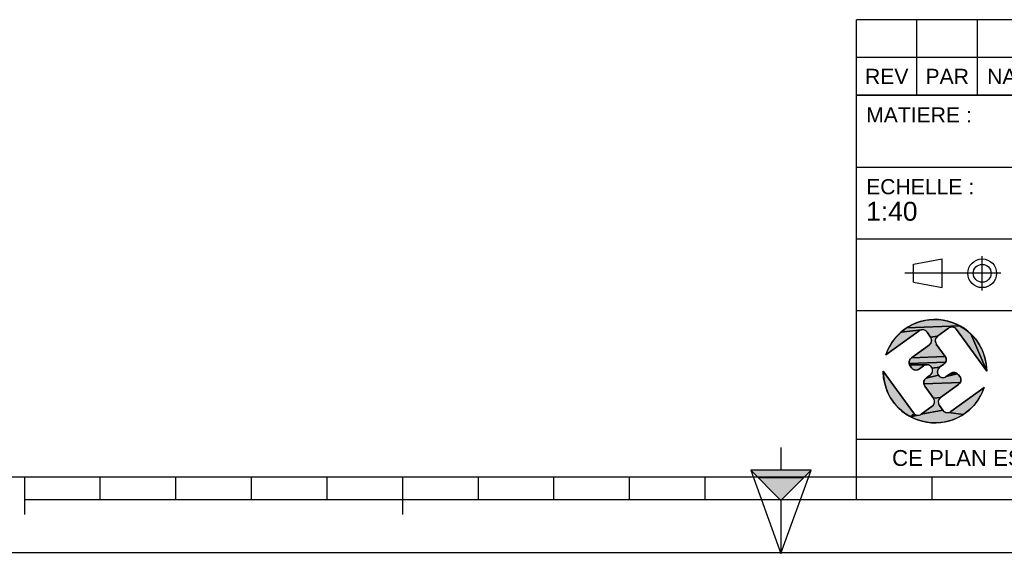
# Model space of a CAD drawing. Header units: millimetres. Extents: x 0 to 420, y 0 to 297.
# Tile 7 of 34: x 109 to 240, y 0 to 71. Entities that reach past the tile are written whole.
import ezdxf

# ---------------------------------------------------------------- set-up
doc = ezdxf.new("R2010")
doc.units = ezdxf.units.MM
doc.header["$LTSCALE"] = 23.1
doc.layers.get('0').update_dxf_attribs({"linetype": 'CONTINUOUS'})
doc.styles.get("Standard").update_dxf_attribs({"font": 'arial.ttf'})

# ---------------------------------------------------------------- blocks, each defined once
blk = doc.blocks.new('MARGEA3_BL0', base_point=(210.000078, 148.5))
at = {"color": 7, "linetype": 'Continuous'}
for p, q in [((10.000078, 10.000001), (410.000078, 10.000001)), ((110.000078, 5.000001), (110.000078, 10.000001)), ((120.000078, 7.000001), (120.000078, 10.000001)), ((130.000078, 7.000001), (130.000078, 10.000001)), ((140.000078, 7.000001), (140.000078, 10.000001)), ((150.000078, 7.000001), (150.000078, 10.000001)), ((160.000078, 5.000001), (160.000078, 10.000001)), ((170.000078, 7.000001), (170.000078, 10.000001)), ((180.000078, 7.000001), (180.000078, 10.000001)), ((190.000078, 7.000001), (190.000078, 10.000001)), ((200.000078, 7.000001), (200.000078, 10.000001)), ((220.000078, 7.000001), (220.000078, 10.000001)), ((230.000078, 7.000001), (230.000078, 10.000001)), ((110.000078, 7.000001), (310.000078, 7.000001)), ((0.000078, 0), (420.000078, 0))]:
    blk.add_line(p, q, dxfattribs=at)
blk = doc.blocks.new('REPERE_ORIENTATION_BL1', base_point=(210.02, 6.88))
at = {"color": 7, "linetype": 'Continuous'}
for p, q in [((210.02, 13.88), (210.02, 10.88)), ((210.02, 6.88), (206.02, 10.88)), ((214.02, 10.88), (206.02, 10.88)), ((206.02, 10.88), (210.02, -0.12)), ((210.02, 6.88), (214.02, 10.88)), ((210.02, -0.12), (214.02, 10.88)), ((213.02, 9.88), (207.02, 9.88)), ((210.02, 6.88), (210.02, -0.12))]:
    blk.add_line(p, q, dxfattribs=at)
blk.add_solid([(206.02, 10.88), (210.02, 6.88), (214.02, 10.88)], dxfattribs=at)
blk = doc.blocks.new('ISO_BL2', base_point=(232.75, 36.94))
at = {"color": 2, "linetype": 'Continuous'}
for p, q in [((236.63, 34.66), (236.63, 39.22)), ((227.55, 38.13), (231.35, 38.84)), ((227.55, 35.76), (227.55, 38.13)), ((231.35, 35.04), (231.35, 38.84)), ((239.09, 36.94), (226.41, 36.94)), ((227.55, 35.76), (231.35, 35.04))]:
    blk.add_line(p, q, dxfattribs=at)
for radius in [1.9, 1.18]:
    blk.add_circle((236.63, 36.94), radius, dxfattribs=at)
blk = doc.blocks.new('LOGO-F2F-A3_BL3', base_point=(230.38, 23.99))
at = {"linetype": 'Continuous'}
for points in [[(232.34, 29.76), (232.19, 29.68), (230.73, 28.62), (229.81, 28.51), (229.34, 29.16), (229.23, 29.28), (229.09, 29.38), (228.93, 29.44), (228.77, 29.47), (228.6, 29.45), (225.89, 29.16), (226.63, 29.71), (233.64, 30.01), (234.42, 29.52), (235.12, 28.93), (237.23, 23.99), (233.24, 29.51), (233.13, 29.63), (232.99, 29.73), (232.83, 29.79), (232.67, 29.82), (232.5, 29.81)], [(229.18, 30.73), (230.09, 30.83), (231.01, 30.81), (231.92, 30.66), (232.8, 30.39), (233.64, 30.01), (226.63, 29.71), (227.43, 30.17), (228.28, 30.51)], [(228.29, 29.32), (223.88, 26.13), (224.22, 26.98), (224.68, 27.78), (225.24, 28.51), (225.89, 29.16), (228.6, 29.45), (228.44, 29.41)], [(237.17, 24.9), (237.23, 23.99), (235.12, 28.93), (235.74, 28.25), (236.27, 27.49), (236.68, 26.67), (236.99, 25.81)], [(230.61, 28.51), (230.51, 28.37), (230.45, 28.21), (230.42, 28.05), (230.43, 27.88), (230.48, 27.72), (230.56, 27.57), (231.74, 25.95), (227.26, 25.74), (229.64, 27.46), (229.76, 27.57), (229.86, 27.71), (229.92, 27.87), (229.95, 28.03), (229.94, 28.2), (229.89, 28.36), (229.81, 28.51), (230.73, 28.62)], [(231.82, 25.81), (231.87, 25.65), (231.88, 25.48), (231.85, 25.31), (231.79, 25.16), (226.96, 25), (226.95, 25.17), (226.98, 25.33), (227.04, 25.49), (227.14, 25.63), (227.26, 25.74), (231.74, 25.95)], [(231.69, 25.02), (231.57, 24.91), (231, 24.5), (230.01, 24.38), (229.93, 24.52), (229.82, 24.65), (229.68, 24.74), (229.53, 24.81), (229.36, 24.83), (227.01, 24.84), (226.96, 25), (231.79, 25.16)], [(229.03, 24.77), (228.88, 24.69), (228.32, 24.28), (228.17, 24.2), (228.01, 24.15), (227.84, 24.14), (227.68, 24.17), (227.52, 24.23), (227.38, 24.33), (227.27, 24.45), (227.09, 24.69), (227.01, 24.84), (229.36, 24.83), (229.19, 24.82)], [(223.59, 23.07), (223.53, 23.99), (227.53, 18.46), (227.64, 18.34), (227.13, 17.96), (226.35, 18.45), (225.64, 19.04), (225.02, 19.72), (224.5, 20.48), (224.08, 21.3), (223.78, 22.17)], [(233.49, 23.52), (233.67, 23.28), (233.75, 23.13), (233.8, 22.97), (233.81, 22.8), (233.79, 22.64), (233.72, 22.48), (228.9, 22.33), (228.89, 22.49), (228.91, 22.66), (228.98, 22.82), (229.07, 22.95), (229.2, 23.07), (230.83, 23.45), (230.95, 23.32), (231.08, 23.23), (231.24, 23.16), (231.41, 23.14), (231.57, 23.15), (231.73, 23.2), (231.88, 23.28), (233.38, 23.65)], [(230.88, 24.38), (230.78, 24.24), (230.72, 24.09), (230.69, 23.92), (230.7, 23.76), (230.75, 23.59), (230.83, 23.45), (229.2, 23.07), (229.76, 23.48), (229.89, 23.59), (229.98, 23.73), (230.05, 23.88), (230.07, 24.05), (230.06, 24.22), (230.01, 24.38), (231, 24.5)], [(232.92, 23.83), (233.09, 23.8), (233.24, 23.74), (233.38, 23.65), (231.88, 23.28), (232.45, 23.69), (232.59, 23.77), (232.75, 23.82)], [(233.63, 22.34), (233.5, 22.23), (231.12, 20.51), (230.2, 20.4), (229.03, 22.02), (228.95, 22.16), (228.9, 22.33), (233.72, 22.48)], [(234.87, 18.81), (234.14, 18.26), (232.17, 18.52), (232.33, 18.57), (232.47, 18.65), (236.89, 21.84), (236.54, 20.99), (236.09, 20.19), (235.53, 19.46)], [(231, 20.4), (230.9, 20.26), (230.84, 20.1), (230.82, 19.94), (230.83, 19.77), (230.87, 19.61), (230.96, 19.46), (231.43, 18.82), (228.57, 18.3), (230.03, 19.35), (230.16, 19.46), (230.25, 19.6), (230.32, 19.76), (230.34, 19.92), (230.33, 20.09), (230.28, 20.25), (230.2, 20.4), (231.12, 20.51)], [(232, 18.51), (232.17, 18.52), (234.14, 18.26), (233.34, 17.81), (232.48, 17.47), (231.59, 17.24), (230.67, 17.14), (229.75, 17.16), (228.85, 17.31), (227.96, 17.58), (227.13, 17.96), (228.1, 18.15), (228.27, 18.17), (228.43, 18.21), (228.57, 18.3), (231.43, 18.82), (231.54, 18.69), (231.68, 18.6), (231.83, 18.53)], [(228.1, 18.15), (227.13, 17.96), (227.64, 18.34), (227.78, 18.24), (227.93, 18.18)]]:
    blk.add_hatch(color=2, dxfattribs=at).paths.add_polyline_path(points)
at = {"color": 2, "linetype": 'Continuous'}
for p, q in [((226.63, 29.71), (227.43, 30.17)), ((233.64, 30.01), (226.63, 29.71)), ((227.43, 30.17), (228.28, 30.51)), ((228.28, 30.51), (229.18, 30.73)), ((229.18, 30.73), (230.09, 30.83)), ((230.09, 30.83), (231.01, 30.81)), ((231.01, 30.81), (231.92, 30.66)), ((231.92, 30.66), (232.8, 30.39)), ((232.8, 30.39), (233.64, 30.01)), ((233.64, 30.01), (234.42, 29.52)), ((225.24, 28.51), (225.89, 29.16)), ((225.89, 29.16), (226.63, 29.71)), ((228.6, 29.45), (225.89, 29.16)), ((228.44, 29.41), (228.29, 29.32)), ((228.6, 29.45), (228.44, 29.41)), ((228.77, 29.47), (228.6, 29.45)), ((228.93, 29.44), (228.77, 29.47)), ((229.09, 29.38), (228.93, 29.44)), ((229.23, 29.28), (229.09, 29.38)), ((229.34, 29.16), (229.23, 29.28)), ((232.34, 29.76), (232.19, 29.68)), ((232.5, 29.81), (232.34, 29.76)), ((232.67, 29.82), (232.5, 29.81)), ((232.83, 29.79), (232.67, 29.82)), ((232.99, 29.73), (232.83, 29.79)), ((233.13, 29.63), (232.99, 29.73)), ((233.24, 29.51), (233.13, 29.63)), ((234.42, 29.52), (235.12, 28.93)), ((235.12, 28.93), (237.23, 23.99)), ((235.12, 28.93), (235.74, 28.25)), ((224.22, 26.98), (224.68, 27.78)), ((224.68, 27.78), (225.24, 28.51)), ((229.64, 27.46), (229.76, 27.57)), ((229.76, 27.57), (229.86, 27.71)), ((230.73, 28.62), (229.81, 28.51)), ((229.89, 28.36), (229.81, 28.51)), ((229.86, 27.71), (229.92, 27.87)), ((229.94, 28.2), (229.89, 28.36)), ((229.92, 27.87), (229.95, 28.03)), ((229.95, 28.03), (229.94, 28.2)), ((230.45, 28.21), (230.42, 28.05)), ((230.42, 28.05), (230.43, 27.88)), ((230.43, 27.88), (230.48, 27.72)), ((230.51, 28.37), (230.45, 28.21)), ((230.48, 27.72), (230.56, 27.57)), ((230.61, 28.51), (230.51, 28.37)), ((230.73, 28.62), (230.61, 28.51)), ((235.74, 28.25), (236.27, 27.49)), ((236.27, 27.49), (236.68, 26.67)), ((223.88, 26.13), (224.22, 26.98)), ((236.68, 26.67), (236.99, 25.81)), ((226.95, 25.17), (226.98, 25.33)), ((226.96, 25), (226.95, 25.17)), ((231.79, 25.16), (226.96, 25)), ((227.01, 24.84), (226.96, 25)), ((226.98, 25.33), (227.04, 25.49)), ((227.09, 24.69), (227.01, 24.84)), ((229.36, 24.83), (227.01, 24.84)), ((227.04, 25.49), (227.14, 25.63)), ((227.14, 25.63), (227.26, 25.74)), ((231.74, 25.95), (227.26, 25.74)), ((229.03, 24.77), (228.88, 24.69)), ((229.19, 24.82), (229.03, 24.77)), ((229.36, 24.83), (229.19, 24.82)), ((229.53, 24.81), (229.36, 24.83)), ((229.68, 24.74), (229.53, 24.81)), ((229.82, 24.65), (229.68, 24.74)), ((231.69, 25.02), (231.57, 24.91)), ((231.79, 25.16), (231.69, 25.02)), ((231.74, 25.95), (231.82, 25.81)), ((231.85, 25.31), (231.79, 25.16)), ((231.82, 25.81), (231.87, 25.65)), ((231.88, 25.48), (231.85, 25.31)), ((231.87, 25.65), (231.88, 25.48)), ((236.99, 25.81), (237.17, 24.9)), ((237.17, 24.9), (237.23, 23.99)), ((223.59, 23.07), (223.53, 23.99)), ((227.38, 24.33), (227.27, 24.45)), ((227.52, 24.23), (227.38, 24.33)), ((227.68, 24.17), (227.52, 24.23)), ((227.84, 24.14), (227.68, 24.17)), ((228.01, 24.15), (227.84, 24.14)), ((228.17, 24.2), (228.01, 24.15)), ((228.32, 24.28), (228.17, 24.2)), ((230.83, 23.45), (229.2, 23.07)), ((229.76, 23.48), (229.89, 23.59)), ((229.93, 24.52), (229.82, 24.65)), ((229.89, 23.59), (229.98, 23.73)), ((230.01, 24.38), (229.93, 24.52)), ((229.98, 23.73), (230.05, 23.88)), ((231, 24.5), (230.01, 24.38)), ((230.06, 24.22), (230.01, 24.38)), ((230.05, 23.88), (230.07, 24.05)), ((230.07, 24.05), (230.06, 24.22)), ((230.72, 24.09), (230.69, 23.92)), ((230.69, 23.92), (230.7, 23.76)), ((230.7, 23.76), (230.75, 23.59)), ((230.78, 24.24), (230.72, 24.09)), ((230.75, 23.59), (230.83, 23.45)), ((230.88, 24.38), (230.78, 24.24)), ((230.83, 23.45), (230.95, 23.32)), ((231, 24.5), (230.88, 24.38)), ((233.38, 23.65), (231.88, 23.28)), ((232.45, 23.69), (232.59, 23.77)), ((232.59, 23.77), (232.75, 23.82)), ((232.75, 23.82), (232.92, 23.83)), ((232.92, 23.83), (233.09, 23.8)), ((233.09, 23.8), (233.24, 23.74)), ((233.24, 23.74), (233.38, 23.65)), ((233.38, 23.65), (233.49, 23.52)), ((223.78, 22.17), (223.59, 23.07)), ((224.08, 21.3), (223.78, 22.17)), ((228.89, 22.49), (228.91, 22.66)), ((228.9, 22.33), (228.89, 22.49)), ((233.72, 22.48), (228.9, 22.33)), ((228.95, 22.16), (228.9, 22.33)), ((228.91, 22.66), (228.98, 22.82)), ((229.03, 22.02), (228.95, 22.16)), ((228.98, 22.82), (229.07, 22.95)), ((229.07, 22.95), (229.2, 23.07)), ((230.95, 23.32), (231.08, 23.23)), ((231.08, 23.23), (231.24, 23.16)), ((231.24, 23.16), (231.41, 23.14)), ((231.41, 23.14), (231.57, 23.15)), ((231.57, 23.15), (231.73, 23.2)), ((231.73, 23.2), (231.88, 23.28)), ((233.63, 22.34), (233.5, 22.23)), ((233.72, 22.48), (233.63, 22.34)), ((233.67, 23.28), (233.75, 23.13)), ((233.79, 22.64), (233.72, 22.48)), ((233.75, 23.13), (233.8, 22.97)), ((233.81, 22.8), (233.79, 22.64)), ((233.8, 22.97), (233.81, 22.8)), ((224.5, 20.48), (224.08, 21.3)), ((236.54, 20.99), (236.09, 20.19)), ((236.89, 21.84), (236.54, 20.99)), ((225.02, 19.72), (224.5, 20.48)), ((225.64, 19.04), (225.02, 19.72)), ((230.16, 19.46), (230.25, 19.6)), ((231.12, 20.51), (230.2, 20.4)), ((230.28, 20.25), (230.2, 20.4)), ((230.25, 19.6), (230.32, 19.76)), ((230.33, 20.09), (230.28, 20.25)), ((230.32, 19.76), (230.34, 19.92)), ((230.34, 19.92), (230.33, 20.09)), ((230.84, 20.1), (230.82, 19.94)), ((230.82, 19.94), (230.83, 19.77)), ((230.83, 19.77), (230.87, 19.61)), ((230.9, 20.26), (230.84, 20.1)), ((230.87, 19.61), (230.96, 19.46)), ((231, 20.4), (230.9, 20.26)), ((231.12, 20.51), (231, 20.4)), ((236.09, 20.19), (235.53, 19.46)), ((226.35, 18.45), (225.64, 19.04)), ((227.13, 17.96), (226.35, 18.45)), ((227.64, 18.34), (227.13, 17.96)), ((227.53, 18.46), (227.64, 18.34)), ((227.64, 18.34), (227.78, 18.24)), ((227.78, 18.24), (227.93, 18.18)), ((228.43, 18.21), (228.57, 18.3)), ((231.43, 18.82), (228.57, 18.3)), ((230.03, 19.35), (230.16, 19.46)), ((231.43, 18.82), (231.54, 18.69)), ((231.54, 18.69), (231.68, 18.6)), ((231.68, 18.6), (231.83, 18.53)), ((231.83, 18.53), (232, 18.51)), ((232, 18.51), (232.17, 18.52)), ((232.17, 18.52), (232.33, 18.57)), ((234.14, 18.26), (232.17, 18.52)), ((232.33, 18.57), (232.47, 18.65)), ((234.14, 18.26), (233.34, 17.81)), ((234.87, 18.81), (234.14, 18.26)), ((235.53, 19.46), (234.87, 18.81)), ((228.1, 18.15), (227.13, 17.96)), ((227.96, 17.58), (227.13, 17.96)), ((227.93, 18.18), (228.1, 18.15)), ((228.85, 17.31), (227.96, 17.58)), ((228.1, 18.15), (228.27, 18.17)), ((228.27, 18.17), (228.43, 18.21)), ((229.75, 17.16), (228.85, 17.31)), ((230.67, 17.14), (229.75, 17.16)), ((231.59, 17.24), (230.67, 17.14)), ((232.48, 17.47), (231.59, 17.24)), ((233.34, 17.81), (232.48, 17.47))]:
    blk.add_line(p, q, dxfattribs=at)
at = {"color": 7, "linetype": 'Continuous'}
for p, q in [((223.88, 26.13), (228.29, 29.32)), ((229.34, 29.16), (229.81, 28.51)), ((230.73, 28.62), (232.19, 29.68)), ((233.24, 29.51), (237.23, 23.99)), ((229.64, 27.46), (227.26, 25.74)), ((231.74, 25.95), (230.56, 27.57)), ((231, 24.5), (231.57, 24.91)), ((227.53, 18.46), (223.53, 23.99)), ((227.09, 24.69), (227.27, 24.45)), ((228.32, 24.28), (228.88, 24.69)), ((229.76, 23.48), (229.2, 23.07)), ((232.45, 23.69), (231.88, 23.28)), ((233.67, 23.28), (233.49, 23.52)), ((231.12, 20.51), (233.5, 22.23)), ((229.03, 22.02), (230.2, 20.4)), ((236.89, 21.84), (232.47, 18.65)), ((230.03, 19.35), (228.57, 18.3)), ((231.43, 18.82), (230.96, 19.46))]:
    blk.add_line(p, q, dxfattribs=at)
at = {"color": 2, "linetype": 'Continuous'}
for points in [[(232.34, 29.76), (232.19, 29.68), (230.73, 28.62), (229.81, 28.51), (229.34, 29.16), (229.23, 29.28), (229.09, 29.38), (228.93, 29.44), (228.77, 29.47), (228.6, 29.45), (225.89, 29.16), (226.63, 29.71), (233.64, 30.01), (234.42, 29.52), (235.12, 28.93), (237.23, 23.99), (233.24, 29.51), (233.13, 29.63), (232.99, 29.73), (232.83, 29.79), (232.67, 29.82), (232.5, 29.81), (232.34, 29.76)], [(229.18, 30.73), (230.09, 30.83), (231.01, 30.81), (231.92, 30.66), (232.8, 30.39), (233.64, 30.01), (226.63, 29.71), (227.43, 30.17), (228.28, 30.51), (229.18, 30.73)], [(228.29, 29.32), (223.88, 26.13), (224.22, 26.98), (224.68, 27.78), (225.24, 28.51), (225.89, 29.16), (228.6, 29.45), (228.44, 29.41), (228.29, 29.32)], [(237.17, 24.9), (237.23, 23.99), (235.12, 28.93), (235.74, 28.25), (236.27, 27.49), (236.68, 26.67), (236.99, 25.81), (237.17, 24.9)], [(230.61, 28.51), (230.51, 28.37), (230.45, 28.21), (230.42, 28.05), (230.43, 27.88), (230.48, 27.72), (230.56, 27.57), (231.74, 25.95), (227.26, 25.74), (229.64, 27.46), (229.76, 27.57), (229.86, 27.71), (229.92, 27.87), (229.95, 28.03), (229.94, 28.2), (229.89, 28.36), (229.81, 28.51), (230.73, 28.62), (230.61, 28.51)], [(231.82, 25.81), (231.87, 25.65), (231.88, 25.48), (231.85, 25.31), (231.79, 25.16), (226.96, 25), (226.95, 25.17), (226.98, 25.33), (227.04, 25.49), (227.14, 25.63), (227.26, 25.74), (231.74, 25.95), (231.82, 25.81)], [(231.69, 25.02), (231.57, 24.91), (231, 24.5), (230.01, 24.38), (229.93, 24.52), (229.82, 24.65), (229.68, 24.74), (229.53, 24.81), (229.36, 24.83), (227.01, 24.84), (226.96, 25), (231.79, 25.16), (231.69, 25.02)], [(229.03, 24.77), (228.88, 24.69), (228.32, 24.28), (228.17, 24.2), (228.01, 24.15), (227.84, 24.14), (227.68, 24.17), (227.52, 24.23), (227.38, 24.33), (227.27, 24.45), (227.09, 24.69), (227.01, 24.84), (229.36, 24.83), (229.19, 24.82), (229.03, 24.77)], [(223.59, 23.07), (223.53, 23.99), (227.53, 18.46), (227.64, 18.34), (227.13, 17.96), (226.35, 18.45), (225.64, 19.04), (225.02, 19.72), (224.5, 20.48), (224.08, 21.3), (223.78, 22.17), (223.59, 23.07)], [(233.49, 23.52), (233.67, 23.28), (233.75, 23.13), (233.8, 22.97), (233.81, 22.8), (233.79, 22.64), (233.72, 22.48), (228.9, 22.33), (228.89, 22.49), (228.91, 22.66), (228.98, 22.82), (229.07, 22.95), (229.2, 23.07), (230.83, 23.45), (230.95, 23.32), (231.08, 23.23), (231.24, 23.16), (231.41, 23.14), (231.57, 23.15), (231.73, 23.2), (231.88, 23.28), (233.38, 23.65), (233.49, 23.52)], [(230.88, 24.38), (230.78, 24.24), (230.72, 24.09), (230.69, 23.92), (230.7, 23.76), (230.75, 23.59), (230.83, 23.45), (229.2, 23.07), (229.76, 23.48), (229.89, 23.59), (229.98, 23.73), (230.05, 23.88), (230.07, 24.05), (230.06, 24.22), (230.01, 24.38), (231, 24.5), (230.88, 24.38)], [(232.92, 23.83), (233.09, 23.8), (233.24, 23.74), (233.38, 23.65), (231.88, 23.28), (232.45, 23.69), (232.59, 23.77), (232.75, 23.82), (232.92, 23.83)], [(233.63, 22.34), (233.5, 22.23), (231.12, 20.51), (230.2, 20.4), (229.03, 22.02), (228.95, 22.16), (228.9, 22.33), (233.72, 22.48), (233.63, 22.34)], [(234.87, 18.81), (234.14, 18.26), (232.17, 18.52), (232.33, 18.57), (232.47, 18.65), (236.89, 21.84), (236.54, 20.99), (236.09, 20.19), (235.53, 19.46), (234.87, 18.81)], [(231, 20.4), (230.9, 20.26), (230.84, 20.1), (230.82, 19.94), (230.83, 19.77), (230.87, 19.61), (230.96, 19.46), (231.43, 18.82), (228.57, 18.3), (230.03, 19.35), (230.16, 19.46), (230.25, 19.6), (230.32, 19.76), (230.34, 19.92), (230.33, 20.09), (230.28, 20.25), (230.2, 20.4), (231.12, 20.51), (231, 20.4)], [(232, 18.51), (232.17, 18.52), (234.14, 18.26), (233.34, 17.81), (232.48, 17.47), (231.59, 17.24), (230.67, 17.14), (229.75, 17.16), (228.85, 17.31), (227.96, 17.58), (227.13, 17.96), (228.1, 18.15), (228.27, 18.17), (228.43, 18.21), (228.57, 18.3), (231.43, 18.82), (231.54, 18.69), (231.68, 18.6), (231.83, 18.53), (232, 18.51)], [(228.1, 18.15), (227.13, 17.96), (227.64, 18.34), (227.78, 18.24), (227.93, 18.18), (228.1, 18.15)]]:
    blk.add_lwpolyline(points, dxfattribs=at)
at = {"color": 7, "linetype": 'Continuous'}
for centre, radius, start, end in [((230.38, 23.99), 6.85, 0, 161.7653), ((228.73, 28.72), 0.75, 35.8827, 125.8827), ((232.63, 29.07), 0.75, 35.8827, 125.8827), ((229.2, 28.07), 0.75, 305.8827, 35.8827), ((231.17, 28.01), 0.75, 125.8827, 215.8827), ((227.7, 25.13), 0.75, 125.8827, 215.8827), ((229.32, 24.08), 0.75, 305.8827, 125.8827), ((231.13, 25.51), 0.75, 305.8827, 35.8827), ((230.38, 23.99), 6.85, 180, 341.7653), ((227.88, 24.89), 0.75, 215.8827, 305.8827), ((231.44, 23.89), 0.75, 125.8827, 305.8827), ((232.89, 23.08), 0.75, 35.8827, 125.8827), ((229.64, 22.46), 0.75, 125.8827, 215.8827), ((233.06, 22.84), 0.75, 305.8827, 35.8827), ((229.59, 19.96), 0.75, 305.8827, 35.8827), ((231.56, 19.9), 0.75, 125.8827, 215.8827), ((228.13, 18.9), 0.75, 215.8827, 305.8827), ((232.03, 19.26), 0.75, 215.8827, 305.8827)]:
    blk.add_arc(centre, radius, start, end, dxfattribs=at)
blk = doc.blocks.new('*T5')
at = {"color": 2, "linetype": 'Continuous'}
for p, q in [((0, 0), (0, 50.5)), ((0, 50.5), (190, 50.5)), ((25, 22), (25, 50.5)), ((100, 5), (100, 50.5)), ((160, 5), (160, 50.5)), ((190, 0), (190, 50.5)), ((0, 41), (100, 41)), ((160, 41), (190, 41)), ((0, 31.5), (25, 31.5)), ((160, 31.5), (190, 31.5)), ((0, 22), (190, 22)), ((175, 5), (175, 22)), ((100, 15), (190, 15)), ((0, 5), (190, 5)), ((0, 0), (190, 0))]:
    blk.add_line(p, q, dxfattribs=at)
at = {"color": 5, "linetype": 'Continuous', "line_spacing_factor": 0.9}
for s, insert, char_height, width, attachment_point in [('MATIERE :\\P ', (1.28, 48.9), 2, 27.8662, 1), ('TOLERANCES GENERALES :\\P±10 mm', (26.28, 48.9), 2, 76.5502, 1), ('OBSERVATIONS :\\P \\PMasse : 6087,895 Kg\\PVolume matière : 8,424 m3\\PSurface dévelop. int. et ext. : 291,542 m²', (101.28, 48.9), 2, 100.5056, 1), ('ECHELLE :\\P\\H2.5;1:40', (1.28, 39.4), 2, 28.5204, 1), ("TITRE :\\PMICRO STATION D'EPURATION\\PBIOXYMOP 200EH - DV30 TAMI\\PBIOXYMOP MAX", (26.28, 39.4), 2, 83.4796, 1), ('DATE :\\P07/09/2020', (175, 29.25), 2, 27.9554, 2), ('REFERENCE PRODUIT : BACLA6347/200-30', (130, 19.5), 2, 115.3457, 2), ('A3', (182.5, 20.4), 4, 13.6506, 2), ('LANGUE : FR', (167.5, 19.25), 1.5, 26.2639, 2), ('N°: A2300.20.115', (130, 12.5), 5, 110.3346, 2), ('A', (167.5, 12.5), 5, 9.2937, 2), ('FOLIO:  \\P\\H3.0;1/1', (182.5, 12.81), 1.5, 16.0372, 2), ('CE PLAN EST LA PROPRIETE DE LA SOCIETE F2F ET NE PEUT ETRE REPRODUIT OU COMMUNIQUE SANS SON AUTORISATION', (95, 3.55), 2.1, 360.4506, 2)]:
    blk.add_mtext(s, dxfattribs=dict(at, insert=insert, char_height=char_height, width=width, attachment_point=attachment_point))
blk = doc.blocks.new('*T6')
at = {"color": 2, "linetype": 'Continuous'}
for p, q in [((190, 10), (0, 10)), ((0, 0), (0, 10)), ((8, 0), (8, 10)), ((16, 0), (16, 10)), ((174, 0), (174, 10)), ((190, 0), (190, 10)), ((190, 5), (0, 5)), ((190, 0), (0, 0))]:
    blk.add_line(p, q, dxfattribs=at)
at = {"color": 5, "linetype": 'Continuous', "char_height": 2, "line_spacing_factor": 0.9}
for s, insert, width, attachment_point in [('REV', (4, 3.5), 11.4647, 2), ('PAR', (12, 3.5), 11.4647, 2), ('NATURE DE LA MODIFICATION', (17.28, 3.5), 82.7212, 1), ('DATE', (182, 3.5), 14.8699, 2)]:
    blk.add_mtext(s, dxfattribs=dict(at, insert=insert, width=width, attachment_point=attachment_point))

msp = doc.modelspace()

# ---------------------------------------------------------------- linework, layer by layer
at = {"color": 7, "linetype": 'Continuous'}
msp.add_line((0, 0), (420, 0), dxfattribs=at)

# ---------------------------------------------------------------- block references
for name, p in [('MARGEA3_BL0', (210, 148.5)), ('REPERE_ORIENTATION_BL1', (210.02, 6.88))]:
    msp.add_blockref(name, p, dxfattribs=at)
for name, p in [('*T6', (220, 60.5)), ('*T5', (220, 10))]:
    msp.add_blockref(name, p)
at = {"color": 2, "linetype": 'Continuous'}
for name, p in [('ISO_BL2', (232.75, 36.94)), ('LOGO-F2F-A3_BL3', (230.38, 23.99))]:
    msp.add_blockref(name, p, dxfattribs=at)

doc.saveas('drawing.dxf')
